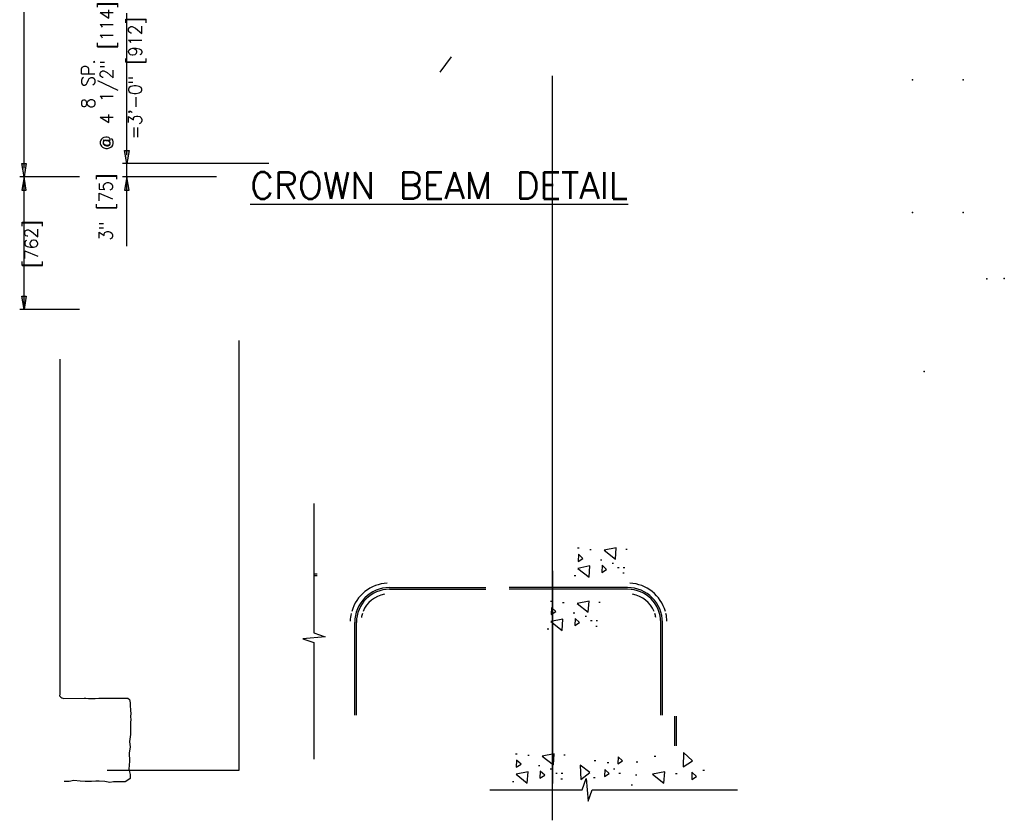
# Model space of a CAD drawing. Extents: x -23 to 2859, y -15 to 3983.
# Tile 36 of 48: x 143 to 236, y 43 to 118. Entities that reach past the tile are written whole.
import ezdxf
from ezdxf.enums import TextEntityAlignment as Align

# ---------------------------------------------------------------- set-up
doc = ezdxf.new("R2010")
doc.units = 0
doc.header["$LTSCALE"] = 25.4
doc.header["$MEASUREMENT"] = 0
for name, color, linetype in [('ARC-CENT', 1, 'CONTINUOUS'), ('ARC-CONST', 1, 'CONTINUOUS'), ('BDR-TEXT', 1, 'CONTINUOUS'), ('FORM', 1, 'CONTINUOUS'), ('PAN_AREA', 1, 'CONTINUOUS'), ('POINTS', 1, 'CONTINUOUS'), ('TITLE', 1, 'CONTINUOUS')]:
    doc.layers.add(name, color=color, linetype=linetype)
doc.styles.add('TXT_SHX', font='txt.shx')

msp = doc.modelspace()

# ---------------------------------------------------------------- hatches: boundary and pattern name
at = {"layer": 'BDR-TEXT', "linetype": 'CONTINUOUS'}
for points in [[(152.707, 105.853), (153.123, 105.853), (152.915, 104.603)], [(143.021, 104.603), (143.437, 104.603), (143.229, 103.354)], [(143.021, 102.104), (143.437, 102.104), (143.229, 103.354)], [(152.707, 102.104), (153.123, 102.104), (152.915, 103.354)], [(143.021, 92.105), (143.437, 92.105), (143.229, 90.856)]]:
    msp.add_hatch(color=7, dxfattribs=at).paths.add_polyline_path(points)

# ---------------------------------------------------------------- linework, layer by layer
at = {"layer": 'ARC-CENT', "color": 7, "linetype": 'CONTINUOUS'}
msp.add_line((193.063, 66.215), (193.063, 46.198), dxfattribs=at)
msp.add_line((193.063, 66.215), (193.063, 46.198), dxfattribs=at)
at = {"layer": 'ARC-CONST', "color": 7, "linetype": 'CONTINUOUS'}
msp.add_line((193.063, 42.719), (193.063, 112.886), dxfattribs=at)
msp.add_line((193.063, 42.719), (193.063, 112.886), dxfattribs=at)
at = {"layer": 'BDR-TEXT', "color": 7, "linetype": 'CONTINUOUS'}
for p, q in [((143.229, 104.187), (143.229, 194.172)), ((152.915, 105.437), (152.915, 118.768)), ((166.311, 104.603), (152.498, 104.603)), ((159.605, 104.603), (152.498, 104.603)), ((152.915, 96.819), (152.915, 104.603)), ((148.449, 103.354), (142.812, 103.354)), ((143.229, 90.856), (143.229, 103.354)), ((161.363, 103.354), (152.498, 103.354)), ((148.449, 90.856), (142.812, 90.856))]:
    msp.add_line(p, q, dxfattribs=at)
for points in [[(152.707, 105.853), (153.123, 105.853), (152.915, 104.603)], [(143.021, 104.603), (143.437, 104.603), (143.229, 103.354)], [(143.021, 102.104), (143.437, 102.104), (143.229, 103.354)], [(152.707, 102.104), (153.123, 102.104), (152.915, 103.354)], [(143.021, 92.105), (143.437, 92.105), (143.229, 90.856)]]:
    msp.add_lwpolyline(points, close=True, dxfattribs=at)
at = {"layer": 'FORM', "color": 3, "linetype": 'CONTINUOUS'}
msp.add_line((182.463, 113.235), (183.529, 114.664), dxfattribs=at)
msp.add_line((182.463, 113.235), (183.529, 114.664), dxfattribs=at)
at = {"layer": 'FORM', "color": 24, "linetype": 'CONTINUOUS'}
for p in [(226.989, 112.497), (231.794, 112.497), (226.989, 99.998), (231.794, 99.998), (231.794, 99.998), (235.661, 93.78), (235.661, 93.78), (234.016, 93.748), (228.118, 84.998)]:
    msp.add_point(p, dxfattribs=at)
at = {"layer": 'PAN_AREA', "color": 3, "linetype": 'CONTINUOUS'}
for p, q in [((163.497, 47.437), (163.497, 87.92)), ((151.054, 47.437), (163.497, 47.437))]:
    msp.add_line(p, q, dxfattribs=at)
msp.add_lwpolyline([(146.592, 86.186), (146.592, 54.596), (146.58, 54.448), (146.62, 54.382), (146.693, 54.309), (146.792, 54.256), (146.964, 54.203), (146.977, 54.199), (148.89, 54.224), (149.056, 54.216), (149.297, 54.194), (149.44, 54.186), (149.71, 54.186), (149.929, 54.186), (150.267, 54.216), (150.583, 54.231), (150.884, 54.231), (151.125, 54.224), (151.448, 54.224), (151.674, 54.216), (151.937, 54.239), (152.088, 54.231), (152.261, 54.224), (152.464, 54.224), (152.75, 54.216), (153.013, 54.224), (153.156, 54.104), (153.231, 53.803), (153.239, 53.569), (153.277, 53.073), (153.292, 52.794), (153.277, 52.516), (153.284, 52.193), (153.254, 51.952), (153.254, 51.621), (153.269, 51.222), (153.277, 51.094), (153.272, 50.79), (153.179, 50.143), (153.216, 49.6), (153.124, 49.064), (153.175, 48.295), (153.108, 47.55), (153.222, 47.043), (153.222, 46.957), (153.222, 46.656), (152.921, 46.44), (152.748, 46.354), (151.671, 46.354), (151.297, 46.266), (150.83, 46.363), (150.296, 46.393), (149.995, 46.393), (149.597, 46.363), (148.995, 46.363), (148.528, 46.393), (147.926, 46.461), (147.49, 46.363), (147.009, 46.371)], dxfattribs=at)
at = {"layer": 'POINTS', "color": 2, "linetype": 'CONTINUOUS'}
for p, q in [((170.876, 65.904), (170.551, 65.904)), ((170.872, 65.748), (170.551, 65.748)), ((177.689, 64.651), (186.766, 64.651)), ((177.689, 64.495), (186.766, 64.495)), ((200.14, 64.651), (188.954, 64.651)), ((200.14, 64.495), (188.954, 64.495)), ((200.14, 64.495), (188.954, 64.495)), ((174.408, 52.62), (174.408, 61.37)), ((174.408, 52.62), (174.408, 61.37)), ((174.564, 52.62), (174.564, 61.37)), ((174.564, 52.62), (174.564, 61.37)), ((174.564, 52.62), (174.564, 61.37)), ((203.265, 52.62), (203.265, 61.37)), ((203.265, 52.62), (203.265, 61.37)), ((203.265, 52.62), (203.265, 61.37)), ((203.422, 52.62), (203.422, 61.37)), ((203.422, 52.62), (203.422, 61.37)), ((204.592, 49.735), (204.592, 52.522)), ((204.749, 49.735), (204.749, 52.522)), ((204.749, 49.735), (204.749, 52.522))]:
    msp.add_line(p, q, dxfattribs=at)
for points in [[(170.551, 72.563), (170.551, 60.396), (171.622, 60.008), (169.499, 59.825), (170.551, 59.459), (170.551, 48.481)], [(187.155, 45.582), (195.845, 45.582), (196.233, 46.654), (196.415, 44.531), (196.782, 45.582), (210.513, 45.582)]]:
    msp.add_lwpolyline(points, dxfattribs=at)
for centre, radius, start, end in [((177.689, 61.37), 3.711, 93.29876, 163.94789), ((200.14, 61.37), 3.711, 16.05211, 86.70124), ((177.689, 61.37), 3.281, 90, 180), ((177.689, 61.37), 3.125, 90, 180), ((200.14, 61.37), 3.281, 0, 90), ((200.14, 61.37), 3.125, 0, 90), ((177.689, 61.37), 2.695, 100.08405, 157.86433), ((200.14, 61.37), 2.695, 22.13567, 79.91596), ((177.689, 61.37), 2.695, 161.76598, 170.21709), ((200.14, 61.37), 2.695, 9.78291, 18.23402), ((177.689, 61.37), 3.711, 167.07517, 177.99746), ((200.14, 61.37), 3.711, 2.00254, 12.92483)]:
    msp.add_arc(centre, radius, start, end, dxfattribs=at)
at = {"layer": 'TITLE', "color": 7, "linetype": 'CONTINUOUS'}
for p, q in [((195.566, 68.351), (195.42, 68.351)), ((196.709, 68.213), (196.564, 68.213)), ((200.106, 68.247), (199.96, 68.247)), ((197.714, 67.243), (197.569, 67.243)), ((198.823, 66.931), (198.678, 66.931)), ((199.343, 66.516), (199.198, 66.516)), ((199.828, 65.996), (199.683, 65.996)), ((199.863, 66.516), (199.718, 66.516)), ((195.254, 65.754), (195.108, 65.754)), ((193.016, 63.337), (192.87, 63.337)), ((194.159, 63.199), (194.014, 63.199)), ((197.556, 63.233), (197.41, 63.233)), ((195.164, 62.229), (195.019, 62.229)), ((196.273, 61.917), (196.128, 61.917)), ((196.793, 61.502), (196.648, 61.502)), ((197.313, 61.502), (197.168, 61.502)), ((192.704, 60.74), (192.558, 60.74)), ((197.278, 60.982), (197.133, 60.982)), ((189.725, 48.952), (189.58, 48.952)), ((190.869, 48.814), (190.724, 48.814)), ((194.265, 48.849), (194.12, 48.849)), ((197.142, 48.329), (196.997, 48.329)), ((202.791, 48.745), (202.646, 48.745)), ((191.874, 47.844), (191.729, 47.844)), ((192.983, 47.532), (192.838, 47.532)), ((198.355, 48.121), (198.21, 48.121)), ((198.944, 47.532), (198.799, 47.532)), ((201.093, 48.19), (200.947, 48.19)), ((207.403, 47.415), (207.243, 47.415)), ((193.503, 47.117), (193.358, 47.117)), ((193.988, 46.597), (193.843, 46.597)), ((194.023, 47.117), (193.877, 47.117)), ((197.073, 46.736), (196.927, 46.736)), ((199.464, 47.117), (199.319, 47.117)), ((201.023, 46.978), (200.878, 46.978)), ((204.801, 47.082), (204.656, 47.082)), ((189.414, 46.355), (189.268, 46.355)), ((200.608, 46.043), (200.462, 46.043))]:
    msp.add_line(p, q, dxfattribs=at)
at = {"layer": 'TITLE', "color": 6, "linetype": 'CONTINUOUS'}
for points in [[(195.482, 67.112), (195.927, 67.398), (195.497, 67.783)], [(198.983, 67.333), (199.059, 68.388), (197.927, 68.162)], [(196.515, 65.628), (196.591, 66.683), (195.459, 66.457)], [(197.713, 66.079), (198.157, 66.365), (197.727, 66.75)], [(196.434, 62.319), (196.509, 63.374), (195.378, 63.148)], [(192.932, 62.098), (193.377, 62.384), (192.947, 62.769)], [(193.965, 60.614), (194.041, 61.669), (192.909, 61.443)], [(195.163, 61.065), (195.608, 61.351), (195.178, 61.736)], [(189.642, 47.713), (190.087, 47.999), (189.657, 48.384)], [(193.143, 47.934), (193.219, 48.989), (192.087, 48.763)], [(199.218, 48.039), (199.663, 48.326), (199.233, 48.71)], [(205.378, 47.751), (206.267, 48.324), (205.407, 49.094)], [(195.741, 46.569), (196.585, 47.208), (195.669, 47.91)], [(197.967, 46.843), (198.411, 47.13), (197.981, 47.514)], [(190.675, 46.229), (190.751, 47.284), (189.619, 47.058)], [(191.873, 46.68), (192.317, 46.966), (191.887, 47.351)], [(203.557, 46.229), (203.633, 47.284), (202.501, 47.058)], [(206.183, 46.571), (206.627, 46.858), (206.197, 47.242)]]:
    msp.add_lwpolyline(points, close=True, dxfattribs=at)

# ---------------------------------------------------------------- texts
at = {"layer": 'BDR-TEXT', "color": 5, "linetype": 'CONTINUOUS', "style": 'TXT_SHX', "width": 0.95}
for s, p in [('@ 4 1/2" [114]', (151.642, 112.89)), ('=3\'-0" [912]', (154.319, 112.66)), ('8 SP. ', (149.896, 112.636)), ('3" [75]', (151.55, 100.51)), ('[762]', (144.533, 97.042))]:
    msp.add_text(s, height=1.2498, rotation=90, dxfattribs=at).set_placement(p, align=Align.CENTER)
at = {"layer": 'POINTS', "color": 1, "linetype": 'CONTINUOUS', "style": 'TXT_SHX'}
msp.add_text('%%uCROWN BEAM DETAIL', height=2.49999, dxfattribs=at).set_placement((164.546, 101.282))
msp.add_text('%%uCROWN BEAM DETAIL', height=2.49999, dxfattribs=at).set_placement((164.546, 101.282))

doc.saveas('drawing.dxf')
